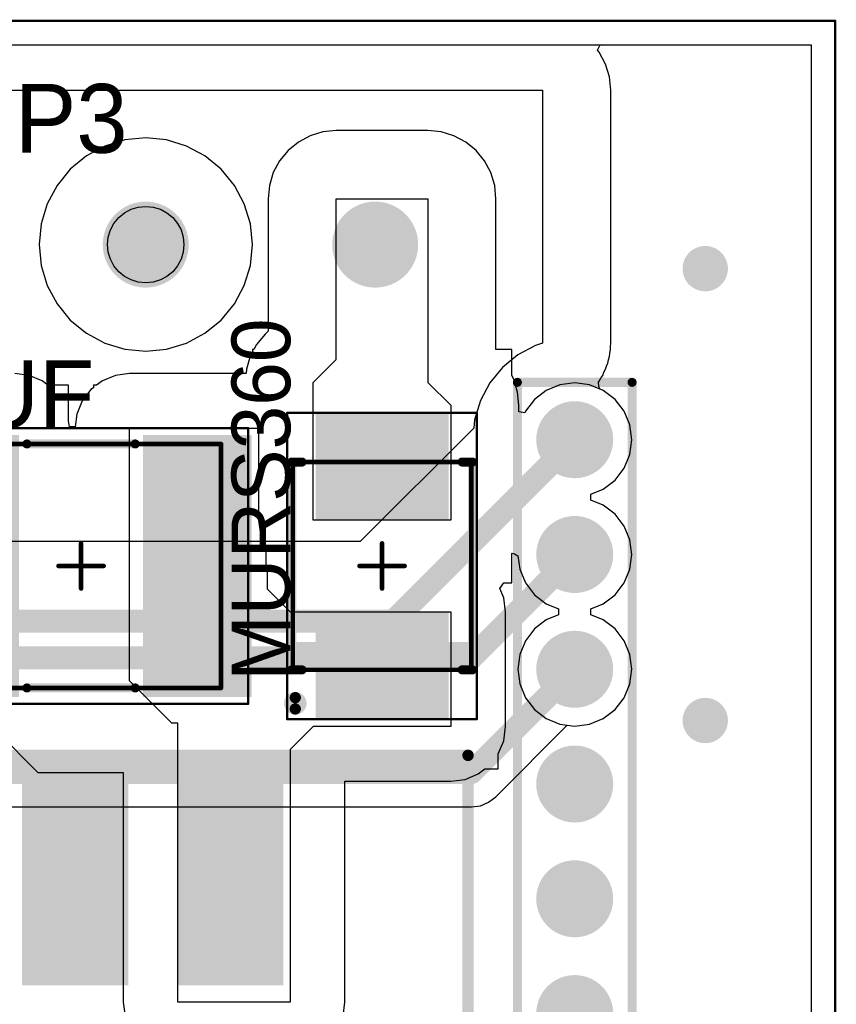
# Model space of a CAD drawing. Header units: millimetres. Extents: x 25.4 to 95.4, y 25.4 to 70.5.
# Tile 13 of 13: x 77.3 to 95.4, y 48.7 to 70.5. Entities that reach past the tile are written whole.
import ezdxf

# ---------------------------------------------------------------- set-up
doc = ezdxf.new("R2010")
doc.units = ezdxf.units.MM
for name, color, linetype in [('BottomLayer', 5, 'Continuous'), ('BottomSolder', 6, 'Continuous'), ('KeepOutLayer', 6, 'Continuous'), ('Mechanical13', 56, 'Continuous'), ('Mechanical15', 56, 'Continuous'), ('MultiLayer', 9, 'Continuous'), ('PadHoleLayer', 156, 'Continuous'), ('TopLayer', 1, 'Continuous'), ('TopOverlay', 2, 'Continuous'), ('TopPaste', 8, 'Continuous'), ('TopSolder', 216, 'Continuous'), ('ViaHoleLayer', 16, 'Continuous')]:
    doc.layers.add(name, color=color, linetype=linetype)

# ---------------------------------------------------------------- blocks, each defined once
blk = doc.blocks.new('SRF1280_100M_PCB_4')
at = {"layer": 'TopLayer'}
for points in [[(-2.79, 2), (-0.64, 2), (-2.79, 6.5), (-0.64, 6.5)], [(0.64, 2), (2.79, 2), (0.64, 6.5), (2.79, 6.5)], [(-2.79, -6.5), (-0.64, -6.5), (-2.79, -2), (-0.64, -2)], [(0.64, -6.5), (2.79, -6.5), (0.64, -2), (2.79, -2)]]:
    blk.add_solid(points, dxfattribs=at)
at = {"layer": 'TopOverlay', "const_width": 0.254}
for points in [[(6.985, 6.985), (-6.985, 6.985)], [(-6.985, 6.985), (-6.985, -6.985)], [(6.985, 6.985), (6.985, -6.985)], [(6.985, -6.985), (-6.985, -6.985)]]:
    blk.add_lwpolyline(points, dxfattribs=at)
at = {"layer": 'TopOverlay', "const_width": 0.127}
for points in [[(-7.048, 6.985, 1), (-6.921, 6.985, 1)], [(-7.048, 6.985, 1), (-6.921, 6.985, 1)], [(6.921, 6.985, 1), (7.048, 6.985, 1)], [(6.921, 6.985, 1), (7.048, 6.985, 1)], [(-7.048, -6.985, 1), (-6.921, -6.985, 1)], [(-7.048, -6.985, 1), (-6.921, -6.985, 1)], [(6.921, -6.985, 1), (7.048, -6.985, 1)], [(6.921, -6.985, 1), (7.048, -6.985, 1)]]:
    blk.add_lwpolyline(points, format="xyb", close=True, dxfattribs=at)
at = {"layer": 'TopPaste'}
for points in [[(-2.79, 2), (-0.64, 2), (-2.79, 6.5), (-0.64, 6.5)], [(0.64, 2), (2.79, 2), (0.64, 6.5), (2.79, 6.5)], [(-2.79, -6.5), (-0.64, -6.5), (-2.79, -2), (-0.64, -2)], [(0.64, -6.5), (2.79, -6.5), (0.64, -2), (2.79, -2)]]:
    blk.add_solid(points, dxfattribs=at)
at = {"layer": 'TopSolder'}
for points in [[(-2.892, 1.898), (-0.538, 1.898), (-2.892, 6.602), (-0.538, 6.602)], [(0.538, 1.898), (2.892, 1.898), (0.538, 6.602), (2.892, 6.602)], [(-2.892, -6.602), (-0.538, -6.602), (-2.892, -1.898), (-0.538, -1.898)], [(0.538, -6.602), (2.892, -6.602), (0.538, -1.898), (2.892, -1.898)]]:
    blk.add_solid(points, dxfattribs=at)
blk = doc.blocks.new('CAP_2220_12')
at = {"layer": 'Mechanical13', "const_width": 0.1}
for points in [[(-3.1, -2.7), (-3.1, 2.7)], [(-3.1, 2.7), (3.1, 2.7)], [(3.1, -2.7), (3.1, 2.7)], [(-3.1, -2.7), (3.1, -2.7)]]:
    blk.add_lwpolyline(points, dxfattribs=at)
at = {"layer": 'Mechanical13', "const_width": 0.05}
for points in [[(-3.125, 2.7, 1), (-3.075, 2.7, 1)], [(-3.125, 2.7, 1), (-3.075, 2.7, 1)], [(3.075, 2.7, 1), (3.125, 2.7, 1)], [(3.075, 2.7, 1), (3.125, 2.7, 1)], [(-3.125, -2.7, 1), (-3.075, -2.7, 1)], [(-3.125, -2.7, 1), (-3.075, -2.7, 1)], [(3.075, -2.7, 1), (3.125, -2.7, 1)], [(3.075, -2.7, 1), (3.125, -2.7, 1)]]:
    blk.add_lwpolyline(points, format="xyb", close=True, dxfattribs=at)
at = {"layer": 'Mechanical15'}
for points, const_width in [([(-3.7, -3.05), (-3.7, 3.05)], 0.05), ([(-3.7, 3.05), (3.7, 3.05)], 0.05), ([(3.7, -3.05), (3.7, 3.05)], 0.05), ([(0, -0.5), (0, 0.5)], 0.1), ([(-0.5, 0), (0.5, 0)], 0.1), ([(-3.7, -3.05), (3.7, -3.05)], 0.05)]:
    blk.add_lwpolyline(points, dxfattribs=dict(at, const_width=const_width))
for points, const_width in [([(-3.712, 3.05, 1), (-3.688, 3.05, 1)], 0.025), ([(-3.712, 3.05, 1), (-3.688, 3.05, 1)], 0.025), ([(3.687, 3.05, 1), (3.712, 3.05, 1)], 0.025), ([(3.687, 3.05, 1), (3.712, 3.05, 1)], 0.025), ([(-0.025, 0.5, 1), (0.025, 0.5, 1)], 0.05), ([(-0.525, 0, 1), (-0.475, 0, 1)], 0.05), ([(0.475, 0, 1), (0.525, 0, 1)], 0.05), ([(-0.025, -0.5, 1), (0.025, -0.5, 1)], 0.05), ([(-3.712, -3.05, 1), (-3.688, -3.05, 1)], 0.025), ([(-3.712, -3.05, 1), (-3.688, -3.05, 1)], 0.025), ([(3.687, -3.05, 1), (3.712, -3.05, 1)], 0.025), ([(3.687, -3.05, 1), (3.712, -3.05, 1)], 0.025)]:
    blk.add_lwpolyline(points, format="xyb", close=True, dxfattribs=dict(at, const_width=const_width))
at = {"layer": 'TopLayer'}
for points in [[(-1.475, -2.8), (-1.475, 2.8), (-3.675, -2.8), (-3.675, 2.8)], [(3.675, -2.8), (3.675, 2.8), (1.475, -2.8), (1.475, 2.8)]]:
    blk.add_solid(points, dxfattribs=at)
at = {"layer": 'TopOverlay', "const_width": 0.2}
for points in [[(-1.2, 2.7), (1.2, 2.7)], [(-1.2, -2.7), (1.2, -2.7)]]:
    blk.add_lwpolyline(points, dxfattribs=at)
at = {"layer": 'TopOverlay', "const_width": 0.1}
for points in [[(-1.25, 2.7, 1), (-1.15, 2.7, 1)], [(1.15, 2.7, 1), (1.25, 2.7, 1)], [(-1.25, -2.7, 1), (-1.15, -2.7, 1)], [(1.15, -2.7, 1), (1.25, -2.7, 1)]]:
    blk.add_lwpolyline(points, format="xyb", close=True, dxfattribs=at)
at = {"layer": 'TopPaste'}
for points in [[(-1.475, -2.8), (-1.475, 2.8), (-3.675, -2.8), (-3.675, 2.8)], [(3.675, -2.8), (3.675, 2.8), (1.475, -2.8), (1.475, 2.8)]]:
    blk.add_solid(points, dxfattribs=at)
at = {"layer": 'TopSolder'}
for points in [[(-1.373, -2.902), (-1.373, 2.902), (-3.777, -2.902), (-3.777, 2.902)], [(3.777, -2.902), (3.777, 2.902), (1.373, -2.902), (1.373, 2.902)]]:
    blk.add_solid(points, dxfattribs=at)
blk = doc.blocks.new('ONSC_SMB_2_403A_03_V_21')
at = {"layer": 'Mechanical13', "const_width": 0.1}
for points in [[(-2.3, 1.975), (2.3, 1.975)], [(-2.3, 1.975), (-2.3, -1.975)], [(2.3, 1.975), (2.3, -1.975)], [(-2.3, -1.975), (2.3, -1.975)]]:
    blk.add_lwpolyline(points, dxfattribs=at)
at = {"layer": 'Mechanical13', "const_width": 0.05}
for points in [[(-2.325, 1.975, 1), (-2.275, 1.975, 1)], [(-2.325, 1.975, 1), (-2.275, 1.975, 1)], [(2.275, 1.975, 1), (2.325, 1.975, 1)], [(2.275, 1.975, 1), (2.325, 1.975, 1)], [(-2.325, -1.975, 1), (-2.275, -1.975, 1)], [(-2.325, -1.975, 1), (-2.275, -1.975, 1)], [(2.275, -1.975, 1), (2.325, -1.975, 1)], [(2.275, -1.975, 1), (2.325, -1.975, 1)]]:
    blk.add_lwpolyline(points, format="xyb", close=True, dxfattribs=at)
at = {"layer": 'Mechanical13'}
blk.add_solid([(-2.3, -1.975), (-1.681, -1.975), (-2.3, 1.975), (-1.681, 1.975)], dxfattribs=at)
at = {"layer": 'Mechanical15'}
for points, const_width in [([(-3.39, 2.1), (3.39, 2.1)], 0.05), ([(-3.39, 2.1), (-3.39, -2.1)], 0.05), ([(3.39, 2.1), (3.39, -2.1)], 0.05), ([(0, 0.5), (0, -0.5)], 0.1), ([(-0.5, 0), (0.5, 0)], 0.1), ([(-3.39, -2.1), (3.39, -2.1)], 0.05)]:
    blk.add_lwpolyline(points, dxfattribs=dict(at, const_width=const_width))
for points, const_width in [([(-3.402, 2.1, 1), (-3.377, 2.1, 1)], 0.025), ([(-3.402, 2.1, 1), (-3.377, 2.1, 1)], 0.025), ([(3.377, 2.1, 1), (3.402, 2.1, 1)], 0.025), ([(3.377, 2.1, 1), (3.402, 2.1, 1)], 0.025), ([(-0.025, 0.5, 1), (0.025, 0.5, 1)], 0.05), ([(-0.525, 0, 1), (-0.475, 0, 1)], 0.05), ([(0.475, 0, 1), (0.525, 0, 1)], 0.05), ([(-0.025, -0.5, 1), (0.025, -0.5, 1)], 0.05), ([(-3.402, -2.1, 1), (-3.377, -2.1, 1)], 0.025), ([(-3.402, -2.1, 1), (-3.377, -2.1, 1)], 0.025), ([(3.377, -2.1, 1), (3.402, -2.1, 1)], 0.025), ([(3.377, -2.1, 1), (3.402, -2.1, 1)], 0.025)]:
    blk.add_lwpolyline(points, format="xyb", close=True, dxfattribs=dict(at, const_width=const_width))
at = {"layer": 'TopLayer'}
for points in [[(-1.131, -1.371), (-1.131, 1.371), (-3.29, -1.371), (-3.29, 1.371)], [(3.289, -1.371), (3.289, 1.371), (1.13, -1.371), (1.13, 1.371)]]:
    blk.add_solid(points, dxfattribs=at)
at = {"layer": 'TopOverlay'}
for points, const_width in [([(-2.915, 1.921, 1), (-3.165, 1.921, 1)], 0.25), ([(-3.227, 1.921, 1), (-3.102, 1.921, 1)], 0.125), ([(-2.977, 1.921, 1), (-2.852, 1.921, 1)], 0.125), ([(-2.35, 2, 1), (-2.25, 2, 1)], 0.1), ([(-2.35, 2, 1), (-2.25, 2, 1)], 0.1), ([(2.25, 2, 1), (2.35, 2, 1)], 0.1), ([(2.25, 2, 1), (2.35, 2, 1)], 0.1), ([(-2.35, 1.772, 1), (-2.25, 1.772, 1)], 0.1), ([(2.25, 1.772, 1), (2.35, 1.772, 1)], 0.1), ([(-2.35, -1.772, 1), (-2.25, -1.772, 1)], 0.1), ([(2.25, -1.772, 1), (2.35, -1.772, 1)], 0.1), ([(-2.35, -2, 1), (-2.25, -2, 1)], 0.1), ([(-2.35, -2, 1), (-2.25, -2, 1)], 0.1), ([(2.25, -2, 1), (2.35, -2, 1)], 0.1), ([(2.25, -2, 1), (2.35, -2, 1)], 0.1)]:
    blk.add_lwpolyline(points, format="xyb", close=True, dxfattribs=dict(at, const_width=const_width))
at = {"layer": 'TopOverlay', "const_width": 0.2}
for points in [[(-2.3, 2), (-2.3, 1.772)], [(-2.3, 2), (2.3, 2)], [(2.3, 2), (2.3, 1.772)], [(-2.3, -1.772), (-2.3, -2)], [(2.3, -1.772), (2.3, -2)], [(-2.3, -2), (2.3, -2)]]:
    blk.add_lwpolyline(points, dxfattribs=at)
at = {"layer": 'TopPaste'}
for points in [[(-1.131, -1.371), (-1.131, 1.371), (-3.29, -1.371), (-3.29, 1.371)], [(3.289, -1.371), (3.289, 1.371), (1.13, -1.371), (1.13, 1.371)]]:
    blk.add_solid(points, dxfattribs=at)
at = {"layer": 'TopSolder'}
for points in [[(-1.029, -1.473), (-1.029, 1.473), (-3.391, -1.473), (-3.391, 1.473)], [(3.391, -1.473), (3.391, 1.473), (1.029, -1.473), (1.029, 1.473)]]:
    blk.add_solid(points, dxfattribs=at)
blk = doc.blocks.new('HDR1X12_25')
at = {"layer": 'BottomLayer', "const_width": 0.75}
for points in [[(14.865, 0, 1), (15.615, 0, 1)], [(17.405, 0, 1), (18.155, 0, 1)], [(19.945, 0, 1), (20.695, 0, 1)], [(22.485, 0, 1), (23.235, 0, 1)], [(25.025, 0, 1), (25.775, 0, 1)], [(27.565, 0, 1), (28.315, 0, 1)]]:
    blk.add_lwpolyline(points, format="xyb", close=True, dxfattribs=at)
at = {"layer": 'BottomSolder', "const_width": 0.852}
for points in [[(14.814, 0, 1), (15.666, 0, 1)], [(17.354, 0, 1), (18.206, 0, 1)], [(19.894, 0, 1), (20.746, 0, 1)], [(22.434, 0, 1), (23.286, 0, 1)], [(24.974, 0, 1), (25.826, 0, 1)], [(27.514, 0, 1), (28.366, 0, 1)]]:
    blk.add_lwpolyline(points, format="xyb", close=True, dxfattribs=at)
at = {"layer": 'MultiLayer', "const_width": 0.75}
for points in [[(14.865, 0, 1), (15.615, 0, 1)], [(17.405, 0, 1), (18.155, 0, 1)], [(19.945, 0, 1), (20.695, 0, 1)], [(22.485, 0, 1), (23.235, 0, 1)], [(25.025, 0, 1), (25.775, 0, 1)], [(27.565, 0, 1), (28.315, 0, 1)]]:
    blk.add_lwpolyline(points, format="xyb", close=True, dxfattribs=at)
at = {"layer": 'PadHoleLayer', "const_width": 0.45}
for points in [[(15.015, 0, 1), (15.465, 0, 1)], [(17.555, 0, 1), (18.005, 0, 1)], [(20.095, 0, 1), (20.545, 0, 1)], [(22.635, 0, 1), (23.085, 0, 1)], [(25.175, 0, 1), (25.625, 0, 1)], [(27.715, 0, 1), (28.165, 0, 1)]]:
    blk.add_lwpolyline(points, format="xyb", close=True, dxfattribs=at)
at = {"layer": 'TopLayer', "const_width": 0.75}
for points in [[(14.865, 0, 1), (15.615, 0, 1)], [(17.405, 0, 1), (18.155, 0, 1)], [(19.945, 0, 1), (20.695, 0, 1)], [(22.485, 0, 1), (23.235, 0, 1)], [(25.025, 0, 1), (25.775, 0, 1)], [(27.565, 0, 1), (28.315, 0, 1)]]:
    blk.add_lwpolyline(points, format="xyb", close=True, dxfattribs=at)
at = {"layer": 'TopOverlay', "const_width": 0.2}
for points in [[(0.635, 1.27), (29.21, 1.27)], [(29.21, 1.27), (29.21, -1.27)], [(-1.27, -1.27), (29.21, -1.27)]]:
    blk.add_lwpolyline(points, dxfattribs=at)
at = {"layer": 'TopOverlay', "const_width": 0.1}
for points in [[(29.16, 1.27, 1), (29.26, 1.27, 1)], [(29.16, 1.27, 1), (29.26, 1.27, 1)], [(29.16, -1.27, 1), (29.26, -1.27, 1)], [(29.16, -1.27, 1), (29.26, -1.27, 1)]]:
    blk.add_lwpolyline(points, format="xyb", close=True, dxfattribs=at)
at = {"layer": 'TopSolder', "const_width": 0.852}
for points in [[(14.814, 0, 1), (15.666, 0, 1)], [(17.354, 0, 1), (18.206, 0, 1)], [(19.894, 0, 1), (20.746, 0, 1)], [(22.434, 0, 1), (23.286, 0, 1)], [(24.974, 0, 1), (25.826, 0, 1)], [(27.514, 0, 1), (28.366, 0, 1)]]:
    blk.add_lwpolyline(points, format="xyb", close=True, dxfattribs=at)
blk = doc.blocks.new('T____B_____2P_37')
at = {"layer": 'BottomLayer', "const_width": 0.85}
for points in [[(-2.965, 0, 1), (-2.115, 0, 1)], [(2.115, 0, 1), (2.965, 0, 1)]]:
    blk.add_lwpolyline(points, format="xyb", close=True, dxfattribs=at)
at = {"layer": 'BottomSolder', "const_width": 0.952}
for points in [[(-3.016, 0, 1), (-2.064, 0, 1)], [(2.064, 0, 1), (3.016, 0, 1)]]:
    blk.add_lwpolyline(points, format="xyb", close=True, dxfattribs=at)
at = {"layer": 'MultiLayer', "const_width": 0.85}
for points in [[(-2.965, 0, 1), (-2.115, 0, 1)], [(2.115, 0, 1), (2.965, 0, 1)]]:
    blk.add_lwpolyline(points, format="xyb", close=True, dxfattribs=at)
at = {"layer": 'PadHoleLayer', "const_width": 0.65}
for points in [[(-2.865, 0, 1), (-2.215, 0, 1)], [(2.215, 0, 1), (2.865, 0, 1)]]:
    blk.add_lwpolyline(points, format="xyb", close=True, dxfattribs=at)
at = {"layer": 'TopLayer', "const_width": 0.85}
for points in [[(-2.965, 0, 1), (-2.115, 0, 1)], [(2.115, 0, 1), (2.965, 0, 1)]]:
    blk.add_lwpolyline(points, format="xyb", close=True, dxfattribs=at)
at = {"layer": 'TopSolder', "const_width": 0.952}
for points in [[(-3.016, 0, 1), (-2.064, 0, 1)], [(2.064, 0, 1), (3.016, 0, 1)]]:
    blk.add_lwpolyline(points, format="xyb", close=True, dxfattribs=at)

msp = doc.modelspace()

# ---------------------------------------------------------------- linework, layer by layer
at = {"layer": 'BottomLayer'}
for p, q in [((90.116, 69.835), (90.171, 69.95)), ((90.171, 69.95), (94.842, 69.95)), ((94.842, 69.95), (94.842, 25.935)), ((90.153, 69.79), (90.116, 69.835)), ((90.293, 69.529), (90.153, 69.79)), ((90.378, 69.247), (90.293, 69.529)), ((90.407, 68.953), (90.378, 69.247)), ((43.18, 68.953), (88.9, 68.953)), ((88.9, 68.953), (88.9, 63.35)), ((90.407, 63.35), (90.407, 68.953)), ((79.651, 67.848), (79.208, 67.714)), ((80.112, 67.893), (79.651, 67.848)), ((80.572, 67.848), (80.112, 67.893)), ((81.015, 67.714), (80.572, 67.848)), ((79.208, 67.714), (78.8, 67.495)), ((81.424, 67.495), (81.015, 67.714)), ((78.8, 67.495), (78.442, 67.202)), ((81.781, 67.202), (81.424, 67.495)), ((78.442, 67.202), (78.148, 66.844)), ((82.075, 66.844), (81.781, 67.202)), ((78.148, 66.844), (77.93, 66.436)), ((82.293, 66.436), (82.075, 66.844)), ((77.93, 66.436), (77.796, 65.993)), ((79.641, 66.236), (79.788, 66.314)), ((79.788, 66.314), (79.947, 66.363)), ((79.947, 66.363), (80.112, 66.379)), ((80.112, 66.379), (80.277, 66.363)), ((80.277, 66.363), (80.436, 66.314)), ((80.436, 66.314), (80.582, 66.236)), ((82.428, 65.993), (82.293, 66.436)), ((79.408, 66.002), (79.513, 66.131)), ((79.513, 66.131), (79.641, 66.236)), ((80.582, 66.236), (80.711, 66.131)), ((80.711, 66.131), (80.816, 66.002)), ((77.796, 65.993), (77.75, 65.532)), ((79.281, 65.697), (79.329, 65.856)), ((79.329, 65.856), (79.408, 66.002)), ((80.816, 66.002), (80.894, 65.856)), ((80.894, 65.856), (80.942, 65.697)), ((82.473, 65.532), (82.428, 65.993)), ((79.265, 65.532), (79.281, 65.697)), ((80.942, 65.697), (80.959, 65.532)), ((77.75, 65.532), (77.796, 65.071)), ((79.281, 65.367), (79.265, 65.532)), ((80.959, 65.532), (80.942, 65.367)), ((82.428, 65.071), (82.473, 65.532)), ((79.329, 65.208), (79.281, 65.367)), ((79.408, 65.062), (79.329, 65.208)), ((80.894, 65.208), (80.816, 65.062)), ((80.942, 65.367), (80.894, 65.208)), ((77.796, 65.071), (77.93, 64.628)), ((79.513, 64.933), (79.408, 65.062)), ((80.816, 65.062), (80.711, 64.933)), ((82.293, 64.628), (82.428, 65.071)), ((79.641, 64.828), (79.513, 64.933)), ((79.788, 64.75), (79.641, 64.828)), ((79.947, 64.701), (79.788, 64.75)), ((80.436, 64.75), (80.277, 64.701)), ((80.582, 64.828), (80.436, 64.75)), ((80.711, 64.933), (80.582, 64.828)), ((77.93, 64.628), (78.148, 64.22)), ((80.112, 64.685), (79.947, 64.701)), ((80.277, 64.701), (80.112, 64.685)), ((82.075, 64.22), (82.293, 64.628)), ((78.148, 64.22), (78.442, 63.862)), ((81.781, 63.862), (82.075, 64.22)), ((78.442, 63.862), (78.8, 63.569)), ((81.424, 63.569), (81.781, 63.862)), ((78.8, 63.569), (79.208, 63.35)), ((81.015, 63.35), (81.424, 63.569)), ((79.208, 63.35), (79.651, 63.216)), ((79.651, 63.216), (80.112, 63.171)), ((80.112, 63.171), (80.572, 63.216)), ((80.572, 63.216), (81.015, 63.35)), ((88.745, 63.303), (88.354, 63.094)), ((88.9, 63.35), (88.745, 63.303)), ((90.386, 63.13), (90.4, 63.202)), ((90.4, 63.276), (90.407, 63.35)), ((90.4, 63.202), (90.4, 63.276)), ((88.354, 63.094), (88.011, 62.813)), ((90.342, 62.912), (90.357, 62.985)), ((90.357, 62.985), (90.378, 63.056)), ((90.378, 63.056), (90.386, 63.13)), ((88.011, 62.813), (87.73, 62.47)), ((90.258, 62.708), (90.293, 62.773)), ((90.293, 62.773), (90.314, 62.844)), ((90.314, 62.844), (90.342, 62.912)), ((90.153, 62.512), (90.188, 62.578)), ((90.188, 62.578), (90.229, 62.639)), ((90.229, 62.639), (90.258, 62.708)), ((87.73, 62.47), (87.521, 62.079)), ((90.133, 62.488), (90.153, 62.512)), ((90.143, 62.392), (90.133, 62.488)), ((90.177, 62.332), (90.143, 62.392)), ((90.24, 62.306), (90.177, 62.332)), ((90.502, 62.106), (90.24, 62.306)), ((90.702, 61.844), (90.502, 62.106)), ((87.521, 62.079), (87.393, 61.655)), ((90.828, 61.54), (90.702, 61.844)), ((87.374, 61.471), (84.862, 58.958)), ((87.393, 61.655), (87.374, 61.471)), ((90.871, 61.214), (90.828, 61.54)), ((90.828, 60.888), (90.871, 61.214)), ((90.702, 60.584), (90.828, 60.888)), ((90.502, 60.322), (90.702, 60.584)), ((90.24, 60.122), (90.502, 60.322)), ((89.968, 60.009), (90.24, 60.122)), ((89.968, 59.879), (89.968, 60.009)), ((89.968, 60.009), (89.968, 60.009)), ((90.24, 59.766), (89.968, 59.879)), ((89.968, 59.879), (89.968, 59.879)), ((90.502, 59.566), (90.24, 59.766)), ((90.702, 59.304), (90.502, 59.566)), ((90.828, 59), (90.702, 59.304)), ((84.862, 58.958), (56.945, 58.958)), ((90.871, 58.674), (90.828, 59)), ((90.828, 58.348), (90.871, 58.674)), ((90.702, 58.044), (90.828, 58.348)), ((90.502, 57.782), (90.702, 58.044)), ((90.24, 57.582), (90.502, 57.782)), ((89.968, 57.469), (90.24, 57.582)), ((89.968, 57.339), (89.968, 57.469)), ((89.968, 57.469), (89.968, 57.469)), ((90.24, 57.226), (89.968, 57.339)), ((89.968, 57.339), (89.968, 57.339)), ((90.502, 57.026), (90.24, 57.226)), ((90.702, 56.764), (90.502, 57.026)), ((90.828, 56.46), (90.702, 56.764)), ((90.871, 56.134), (90.828, 56.46)), ((90.828, 55.808), (90.871, 56.134)), ((90.702, 55.504), (90.828, 55.808)), ((90.502, 55.242), (90.702, 55.504)), ((90.24, 55.042), (90.502, 55.242)), ((89.61, 54.873), (89.936, 54.916)), ((89.936, 54.916), (90.24, 55.042)), ((87.862, 53.31), (89.446, 54.895)), ((89.446, 54.895), (89.61, 54.873)), ((87.521, 53.113), (87.704, 53.189)), ((87.704, 53.189), (87.862, 53.31)), ((75.499, 53.087), (87.324, 53.087)), ((87.324, 53.087), (87.521, 53.113))]:
    msp.add_line(p, q, dxfattribs=at)
for points, const_width in [([(92.3, 65, 1), (92.7, 65, 1)], 0.4), ([(89.483, 61.214, 1), (89.737, 61.214, 1)], 0.254), ([(89.483, 58.674, 1), (89.737, 58.674, 1)], 0.254), ([(85.465, 57.196, 1), (85.719, 57.196, 1)], 0.254), ([(85.465, 57.196, 1), (85.719, 57.196, 1)], 0.254), ([(87.197, 56.388, 1), (87.451, 56.388, 1)], 0.254), ([(87.197, 56.388, 1), (87.451, 56.388, 1)], 0.254), ([(89.483, 56.134, 1), (89.737, 56.134, 1)], 0.254), ([(92.3, 55, 1), (92.7, 55, 1)], 0.4), ([(87.197, 53.848, 1), (87.451, 53.848, 1)], 0.254), ([(87.197, 53.848, 1), (87.451, 53.848, 1)], 0.254)]:
    msp.add_lwpolyline(points, format="xyb", close=True, dxfattribs=dict(at, const_width=const_width))
at = {"layer": 'BottomLayer', "const_width": 0.508}
for points in [[(85.592, 57.196), (89.61, 61.214)], [(87.324, 56.388), (89.61, 58.674)], [(56.215, 57.196), (85.592, 57.196)], [(54.356, 56.388), (87.324, 56.388)], [(87.324, 53.848), (89.61, 56.134)], [(75.184, 53.848), (87.324, 53.848)]]:
    msp.add_lwpolyline(points, dxfattribs=at)
at = {"layer": 'BottomSolder', "const_width": 0.502}
for points in [[(92.249, 65, 1), (92.751, 65, 1)], [(92.249, 55, 1), (92.751, 55, 1)]]:
    msp.add_lwpolyline(points, format="xyb", close=True, dxfattribs=at)
at = {"layer": 'KeepOutLayer', "const_width": 0.05}
for points in [[(25.4, 70.485), (95.377, 70.485)], [(95.377, 25.4), (95.377, 70.485)]]:
    msp.add_lwpolyline(points, dxfattribs=at)
at = {"layer": 'KeepOutLayer', "const_width": 0.025}
msp.add_lwpolyline([(95.365, 70.485, 1), (95.389, 70.485, 1)], format="xyb", close=True, dxfattribs=at)
msp.add_lwpolyline([(95.365, 70.485, 1), (95.389, 70.485, 1)], format="xyb", close=True, dxfattribs=at)
at = {"layer": 'MultiLayer', "const_width": 0.4}
for points in [[(92.3, 65, 1), (92.7, 65, 1)], [(92.3, 55, 1), (92.7, 55, 1)]]:
    msp.add_lwpolyline(points, format="xyb", close=True, dxfattribs=at)
at = {"layer": 'TopLayer'}
for p, q in [((25.935, 69.95), (94.842, 69.95)), ((94.842, 69.95), (94.842, 25.935)), ((84.034, 68.026), (83.751, 67.941)), ((84.328, 68.055), (84.034, 68.026)), ((86.36, 68.055), (84.328, 68.055)), ((86.654, 68.026), (86.36, 68.055)), ((86.937, 67.941), (86.654, 68.026)), ((83.491, 67.801), (83.262, 67.614)), ((83.751, 67.941), (83.491, 67.801)), ((87.197, 67.801), (86.937, 67.941)), ((87.426, 67.614), (87.197, 67.801)), ((83.262, 67.614), (83.075, 67.385)), ((87.613, 67.385), (87.426, 67.614)), ((83.075, 67.385), (82.935, 67.125)), ((87.753, 67.125), (87.613, 67.385)), ((82.935, 67.125), (82.85, 66.842)), ((87.838, 66.842), (87.753, 67.125)), ((82.85, 66.842), (82.821, 66.548)), ((87.867, 66.548), (87.838, 66.842)), ((82.821, 66.548), (82.821, 63.616)), ((84.328, 62.992), (84.328, 66.548)), ((84.328, 66.548), (86.36, 66.548)), ((86.36, 66.548), (86.36, 62.484)), ((87.867, 63.209), (87.867, 66.548)), ((82.754, 63.55), (82.567, 63.321)), ((82.821, 63.616), (82.754, 63.55)), ((82.507, 63.209), (82.473, 63.209)), ((82.473, 63.209), (82.473, 63.145)), ((82.567, 63.321), (82.507, 63.209)), ((88.215, 63.209), (87.867, 63.209)), ((88.215, 62.637), (88.215, 63.209)), ((82.427, 63.061), (82.342, 62.778)), ((82.473, 63.145), (82.427, 63.061)), ((83.82, 62.484), (84.328, 62.992)), ((82.342, 62.778), (82.332, 62.678)), ((77.529, 62.637), (77.216, 62.678)), ((77.821, 62.516), (77.529, 62.637)), ((79.443, 62.637), (79.151, 62.516)), ((79.756, 62.678), (79.443, 62.637)), ((82.332, 62.678), (79.756, 62.678)), ((88.261, 62.553), (88.215, 62.637)), ((88.346, 62.27), (88.261, 62.553)), ((77.947, 62.42), (77.821, 62.516)), ((78.405, 62.42), (77.947, 62.42)), ((78.405, 61.629), (78.405, 62.42)), ((78.9, 62.324), (78.708, 62.073)), ((78.955, 62.366), (78.9, 62.324)), ((79.025, 62.42), (78.955, 62.42)), ((78.955, 62.42), (78.955, 62.366)), ((79.151, 62.516), (79.025, 62.42)), ((83.82, 59.436), (83.82, 62.484)), ((86.36, 62.484), (86.868, 61.976)), ((89.284, 62.432), (88.98, 62.306)), ((89.61, 62.475), (89.284, 62.432)), ((89.936, 62.432), (89.61, 62.475)), ((90.24, 62.306), (89.936, 62.432)), ((88.375, 61.976), (88.346, 62.27)), ((88.718, 62.106), (88.518, 61.844)), ((88.98, 62.306), (88.718, 62.106)), ((90.502, 62.106), (90.24, 62.306)), ((90.702, 61.844), (90.502, 62.106)), ((78.708, 62.073), (78.587, 61.781)), ((86.868, 61.976), (86.868, 59.436)), ((88.375, 61.831), (88.375, 61.976)), ((78.587, 61.781), (78.55, 61.501)), ((88.502, 61.806), (88.375, 61.831)), ((88.518, 61.844), (88.502, 61.806)), ((90.828, 61.54), (90.702, 61.844)), ((78.422, 61.501), (78.405, 61.629)), ((78.55, 61.501), (78.422, 61.501)), ((79.756, 61.468), (82.61, 61.468)), ((79.756, 55.88), (79.756, 61.468)), ((82.61, 61.468), (82.61, 59.436)), ((90.871, 61.214), (90.828, 61.54)), ((90.828, 60.888), (90.871, 61.214)), ((90.702, 60.584), (90.828, 60.888)), ((90.502, 60.322), (90.702, 60.584)), ((90.24, 60.122), (90.502, 60.322)), ((89.968, 60.009), (90.24, 60.122)), ((89.968, 59.879), (89.968, 60.009)), ((89.968, 60.009), (89.968, 60.009)), ((90.24, 59.766), (89.968, 59.879)), ((89.968, 59.879), (89.968, 59.879)), ((90.502, 59.566), (90.24, 59.766)), ((90.702, 59.304), (90.502, 59.566)), ((82.61, 59.436), (82.651, 59.123)), ((86.868, 59.436), (83.82, 59.436)), ((90.828, 59), (90.702, 59.304)), ((82.651, 59.123), (82.772, 58.831)), ((90.871, 58.674), (90.828, 59)), ((82.772, 58.831), (82.773, 58.83)), ((82.773, 58.83), (82.773, 58.35)), ((88.215, 58.697), (88.225, 58.704)), ((88.215, 58.05), (88.215, 58.697)), ((88.225, 58.704), (88.276, 58.692)), ((88.276, 58.692), (88.353, 58.643)), ((88.353, 58.643), (88.392, 58.348)), ((90.828, 58.348), (90.871, 58.674)), ((82.773, 58.35), (82.804, 58.35)), ((82.804, 58.35), (82.804, 57.912)), ((88.392, 58.348), (88.518, 58.044)), ((90.702, 58.044), (90.828, 58.348)), ((87.952, 57.923), (88.037, 58.05)), ((88.037, 58.05), (88.215, 58.05)), ((88.518, 58.044), (88.718, 57.782)), ((90.502, 57.782), (90.702, 58.044)), ((82.804, 57.912), (83.312, 57.404)), ((88.037, 57.717), (87.952, 57.923)), ((88.718, 57.782), (88.98, 57.582)), ((90.24, 57.582), (90.502, 57.782)), ((88.078, 57.404), (88.037, 57.717)), ((88.98, 57.582), (89.252, 57.469)), ((89.968, 57.469), (90.24, 57.582)), ((83.312, 57.404), (86.868, 57.404)), ((86.868, 57.404), (86.868, 54.864)), ((88.078, 54.864), (88.078, 57.404)), ((89.252, 57.339), (88.98, 57.226)), ((89.252, 57.469), (89.252, 57.469)), ((89.252, 57.469), (89.252, 57.339)), ((89.252, 57.339), (89.252, 57.339)), ((89.968, 57.339), (89.968, 57.469)), ((89.968, 57.469), (89.968, 57.469)), ((90.24, 57.226), (89.968, 57.339)), ((89.968, 57.339), (89.968, 57.339)), ((88.98, 57.226), (88.718, 57.026)), ((90.502, 57.026), (90.24, 57.226)), ((88.718, 57.026), (88.518, 56.764)), ((90.702, 56.764), (90.502, 57.026)), ((88.518, 56.764), (88.392, 56.46)), ((90.828, 56.46), (90.702, 56.764)), ((88.392, 56.46), (88.349, 56.134)), ((90.871, 56.134), (90.828, 56.46)), ((88.349, 56.134), (88.392, 55.808)), ((90.828, 55.808), (90.871, 56.134)), ((80.692, 54.944), (79.756, 55.88)), ((88.392, 55.808), (88.518, 55.504)), ((90.702, 55.504), (90.828, 55.808)), ((76.2, 55.372), (77.724, 53.848)), ((88.518, 55.504), (88.718, 55.242)), ((90.502, 55.242), (90.702, 55.504)), ((88.718, 55.242), (88.98, 55.042)), ((90.24, 55.042), (90.502, 55.242)), ((80.824, 54.944), (80.692, 54.944)), ((80.824, 48.768), (80.824, 54.944)), ((88.98, 55.042), (89.284, 54.916)), ((89.284, 54.916), (89.61, 54.873)), ((89.61, 54.873), (89.936, 54.916)), ((89.936, 54.916), (90.24, 55.042)), ((83.82, 54.864), (83.312, 54.356)), ((86.868, 54.864), (83.82, 54.864)), ((88.037, 54.551), (88.078, 54.864)), ((87.916, 54.259), (88.037, 54.551)), ((83.312, 54.356), (83.312, 48.768)), ((87.915, 54.258), (87.916, 54.259)), ((87.915, 53.93), (87.915, 54.258)), ((77.724, 53.848), (79.614, 53.848)), ((79.614, 53.848), (79.614, 48.768)), ((87.473, 53.816), (87.623, 53.93)), ((87.623, 53.93), (87.915, 53.93)), ((84.522, 48.768), (84.522, 53.654)), ((84.522, 53.654), (86.868, 53.654)), ((86.868, 53.654), (87.181, 53.695)), ((87.181, 53.695), (87.473, 53.816)), ((79.614, 48.768), (79.655, 48.455)), ((83.312, 48.768), (80.824, 48.768)), ((84.481, 48.455), (84.522, 48.768))]:
    msp.add_line(p, q, dxfattribs=at)
at = {"layer": 'TopLayer', "const_width": 0.4}
for points in [[(92.3, 65, 1), (92.7, 65, 1)], [(92.3, 55, 1), (92.7, 55, 1)]]:
    msp.add_lwpolyline(points, format="xyb", close=True, dxfattribs=at)
at = {"layer": 'TopSolder', "const_width": 0.502}
for points in [[(92.249, 65, 1), (92.751, 65, 1)], [(92.249, 55, 1), (92.751, 55, 1)]]:
    msp.add_lwpolyline(points, format="xyb", close=True, dxfattribs=at)
at = {"layer": 'ViaHoleLayer', "const_width": 0.3}
for points in [[(92.35, 65, 1), (92.65, 65, 1)], [(92.35, 55, 1), (92.65, 55, 1)]]:
    msp.add_lwpolyline(points, format="xyb", close=True, dxfattribs=at)

# ---------------------------------------------------------------- block references
msp.add_blockref('T____B_____2P_37', (82.652, 65.532))
for name, p, rotation in [('HDR1X12_25', (89.61, 33.274), 90), ('ONSC_SMB_2_403A_03_V_21', (85.344, 58.42), 90), ('CAP_2220_12', (78.68, 58.42), 360), ('SRF1280_100M_PCB_4', (80.264, 47.244), 180)]:
    msp.add_blockref(name, p, dxfattribs=dict(rotation=rotation))

# ---------------------------------------------------------------- texts
at = {"layer": 'TopOverlay'}
for s, height, p in [('P3', 1.524, (77.216, 67.564)), ('1UF', 1.5, (75.184, 61.468))]:
    msp.add_text(s, height=height, dxfattribs=at).set_placement(p)
msp.add_text('MURS360', height=1.3, rotation=90, dxfattribs=at).set_placement((83.312, 55.88))

doc.saveas('drawing.dxf')
